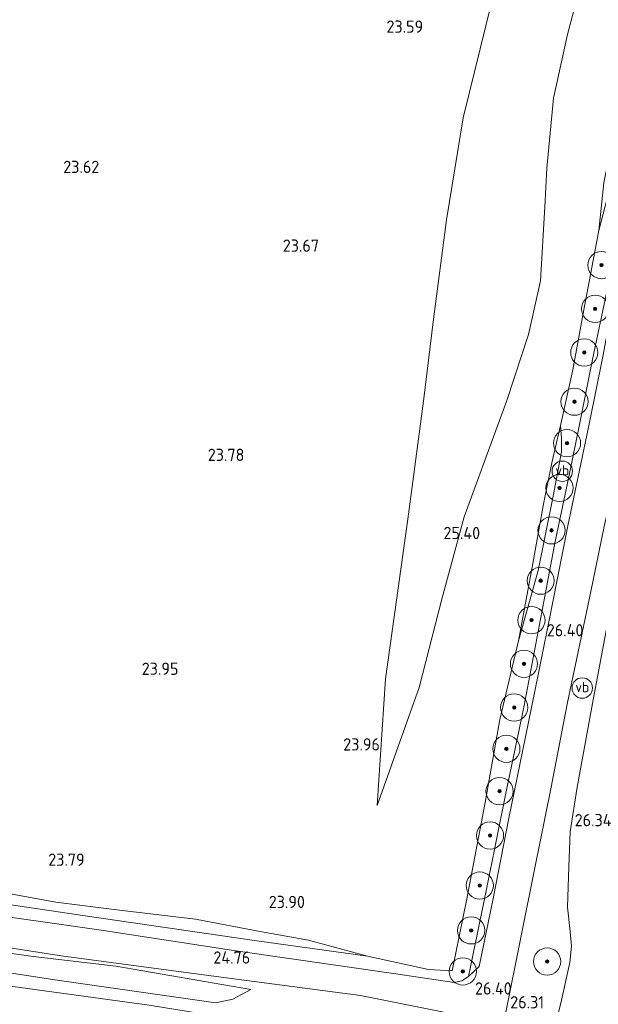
# Model space of a CAD drawing. Extents: x 184075 to 186166, y 346026 to 349063.
# Tile 78 of 136: x 185016 to 185101, y 347218 to 347363. Entities that reach past the tile are written whole.
import ezdxf
from ezdxf.enums import TextEntityAlignment as Align

# ---------------------------------------------------------------- set-up
doc = ezdxf.new("R2010")
doc.units = 0
for name, color, linetype, lineweight in [('B-ME-GR-BOOM-S', 90, 'Continuous', 25), ('B-ME-GR-BOUWLAND_AKKERBOUW-GV', 80, 'Continuous', 13), ('B-ME-GR-GRAS-GV', 60, 'Continuous', 13), ('B-ME-GW-TALUD_KRUIN-G', 90, 'Continuous', 18), ('B-ME-GW-TALUD_TEEN-G', 90, 'Continuous', 18), ('B-ME-IE-TERREINAFSCHEIDING_KUNSTMATIG_HEKWERK-G', 20, 'IE-TERREINAFSCHEIDING-KUNSTMATIG', 18), ('B-ME-OG-HOOGTEPUNT-S', 7, 'Continuous', 25), ('B-ME-VH-VERHARDING_ASFALT-GV', 252, 'Continuous', 18), ('B-ME-VH-VERHARDING_STRAATBAKSTEEN-GV', 252, 'Continuous', 18), ('B-ME-VW-VERKEERSTEKEN_DRAAGCONSTRUCTIE-S', 7, 'Continuous', 25)]:
    doc.layers.add(name, color=color, linetype=linetype, lineweight=lineweight)
doc.styles.add('NLCS-ISO', font='NLCS-ISO.ttf')
doc.styles.add('NLCS-ISO-ANNOTATIVE-T18', font='NLCS-ISO.ttf', dxfattribs={"height": 1.8})
doc.linetypes.add('IE-TERREINAFSCHEIDING-KUNSTMATIG', pattern='A,4,[82,NLCS.SHX,S=0.75,R=90,X=0,Y=0],4,-2', length=10)

# ---------------------------------------------------------------- blocks, each defined once
blk = doc.blocks.new('SAL-HOOGTELABEL-SO')
at = {"color": 0, "linetype": 'ByBlock', "lineweight": -2, "style": 'NLCS-ISO-ANNOTATIVE-T18'}
blk.add_attdef('HOOGTE', text='', height=1.8, dxfattribs=at).set_placement((2.79, 0), align=Align.RIGHT)
blk = doc.blocks.new('SGR-BOOM_01-SO')
at = {"linetype": 'ByBlock', "lineweight": 18}
h = blk.add_hatch(color=0, dxfattribs=at)
h.dxf.hatch_style = 1
edge = h.paths.add_edge_path()
edge.add_arc((0, 0), 0.25, 0, 360)
at = {"color": 0, "linetype": 'ByBlock', "lineweight": 18}
for radius in [2, 0.25]:
    blk.add_circle((0, 0), radius, dxfattribs=at)
blk = doc.blocks.new('SIE-WEG_PAAL_VERKEERSBORD-SO')
at = {"color": 0, "linetype": 'ByBlock', "lineweight": 18}
blk.add_circle((0, 0), 1.5, dxfattribs=at)
at = {"color": 0, "linetype": 'ByBlock', "lineweight": 18, "style": 'NLCS-ISO'}
blk.add_text('vb', height=1.5, dxfattribs=at).set_placement((0, 0.13), align=Align.MIDDLE_CENTER)

msp = doc.modelspace()

# ---------------------------------------------------------------- linework, layer by layer
at = {"layer": 'B-ME-GR-BOUWLAND_AKKERBOUW-GV'}
for points in [[(185110.634, 347372.857, 26.749), (185107.048, 347360.614, 26.773), (185103.626, 347347.174, 26.873), (185101.96, 347338.952, 27.043), (185101.214, 347331.961, 27.491), (185099.123, 347320.844, 27.464), (185097.379, 347311.515, 27.302), (185095.607, 347303.332, 27.047), (185094.294, 347297.826, 26.672), (185093.024, 347291.498, 26.239), (185091.523, 347283.056, 26.038), (185089.431, 347271.647, 26.046), (185086.639, 347260.095, 25.857), (185084.506, 347247.921, 25.833), (185081.817, 347233.733, 25.888), (185079.646, 347223.176, 25.88), (185076.148, 347223.342, 25.509), (185067.205, 347225.312, 24.759), (185058.548, 347227.689, 24.291), (185051.65, 347228.886, 24.036), (185041.916, 347230.747, 24.025), (185030.71, 347232.07, 24.036), (185021.362, 347233.27, 24.125), (185010.335, 347235.254, 23.955)], [(185085.435, 347365.424, 24.03), (185081.251, 347348.532, 24.069), (185078.83, 347333.533, 24.042), (185076.915, 347318.955, 24.054), (185075.423, 347306.903, 24.042), (185073.114, 347289.542, 24.057), (185069.862, 347266.064, 24.081), (185068.643, 347247.464, 24.232), (185074.776, 347264.794, 24.978), (185078.199, 347277.97, 25.161), (185081.436, 347289.884, 25.468), (185087.694, 347306.968, 26.548), (185090.893, 347316.666, 26.94), (185092.64, 347324.584, 27.06), (185093.298, 347335.447, 26.687), (185093.556, 347341.131, 26.458), (185094.574, 347351.414, 26.147), (185096.596, 347360.785, 26.015), (185099.342, 347371.269, 25.953)], [(185099.342, 347371.269, 25.953), (185096.596, 347360.785, 26.015), (185094.574, 347351.414, 26.147), (185093.556, 347341.131, 26.458), (185093.298, 347335.447, 26.687), (185092.64, 347324.584, 27.06), (185090.893, 347316.666, 26.94), (185087.694, 347306.968, 26.548), (185081.436, 347289.884, 25.468), (185078.199, 347277.97, 25.161), (185074.776, 347264.794, 24.978), (185068.643, 347247.464, 24.232), (185069.862, 347266.064, 24.081), (185073.114, 347289.542, 24.057), (185075.423, 347306.903, 24.042), (185076.915, 347318.955, 24.054), (185078.83, 347333.533, 24.042), (185081.251, 347348.532, 24.069), (185085.435, 347365.424, 24.03)], [(185094.046, 347212.161, 26.595), (185095.718, 347218.875, 26.506), (185096.94, 347224.411, 26.556), (185097.226, 347226.771, 26.552), (185097.012, 347228.935, 26.502), (185096.618, 347232.522, 26.417), (185096.794, 347238.435, 26.463), (185097.02, 347243.614, 26.409), (185098.06, 347250.178, 26.378), (185100.366, 347262.99, 26.367), (185102.897, 347276.254, 26.51), (185104.593, 347285.485, 27.016), (185112.137, 347280.701, 26.703), (185127.253, 347271.073, 26.483), (185139.363, 347262.827, 26.436), (185140.729, 347261.787, 26.436), (185141.824, 347260.78, 26.409), (185142.902, 347259.215, 26.409), (185143.981, 347257.694, 26.429), (185144.719, 347255.674, 26.471), (185145.224, 347253.021, 26.471), (185145.815, 347246.78, 26.494), (185147.309, 347227.896, 26.568), (185149.026, 347204.139, 26.606)]]:
    msp.add_polyline3d(points, dxfattribs=at)
at = {"layer": 'B-ME-GR-GRAS-GV'}
for points in [[(184994.964, 347235.826, 24.624), (185025.336, 347231.295, 24.655), (185050.558, 347227.614, 24.713), (185067.205, 347225.312, 24.759), (185076.148, 347223.342, 25.509), (185079.646, 347223.176, 25.88), (185081.817, 347233.733, 25.888), (185084.506, 347247.921, 25.833), (185086.639, 347260.095, 25.857), (185089.431, 347271.647, 26.046), (185092.295, 347282.02, 26.51), (185094.531, 347292.935, 27.171), (185095.709, 347299.419, 27.213), (185095.744, 347301.447, 27.159), (185095.607, 347303.332, 27.047), (185097.379, 347311.515, 27.302), (185099.123, 347320.844, 27.464), (185101.214, 347331.961, 27.491), (185104.008, 347342.69, 27.65), (185106.752, 347352.989, 27.692), (185109.451, 347362.311, 27.708), (185112.476, 347372.189, 27.654)], [(185113.52, 347364.403, 27.789), (185111.438, 347357.548, 27.777), (185109.909, 347351.97, 27.774), (185107.14, 347340.933, 27.739), (185104.368, 347327.007, 27.661), (185103.511, 347327.173, 27.522), (185102.388, 347323.003, 27.526), (185100.289, 347313.016, 27.383), (185098.235, 347302.738, 27.333), (185096.614, 347294.836, 27.267), (185094.799, 347286.274, 26.966), (185092.626, 347274.836, 26.498), (185090.171, 347261.911, 26.193), (185087.501, 347249.046, 26.22), (185084.671, 347234.905, 26.255), (185082.058, 347222.321, 26.243), (185081.057, 347221.708, 26.22), (185079.949, 347221.444, 26.042), (185071.011, 347222.769, 25.076), (185062.505, 347223.987, 24.786), (185047.846, 347226.119, 24.713), (185028.023, 347229.15, 24.709), (185008.367, 347231.958, 24.709)], [(185087.444, 347216.627, 26.336), (185089.745, 347228.088, 26.305), (185091.799, 347238.285, 26.274), (185094.144, 347249.903, 26.297), (185096.631, 347262.621, 26.328), (185099.991, 347278.66, 26.66), (185101.99, 347288.471, 27.093)], [(185102.897, 347276.254, 26.51), (185100.366, 347262.99, 26.367), (185098.06, 347250.178, 26.378), (185097.02, 347243.614, 26.409), (185096.794, 347238.435, 26.463), (185096.618, 347232.522, 26.417), (185097.012, 347228.935, 26.502), (185097.226, 347226.771, 26.552), (185096.94, 347224.411, 26.556), (185095.718, 347218.875, 26.506), (185094.046, 347212.161, 26.595)], [(185010.335, 347235.254, 23.955), (185021.362, 347233.27, 24.125), (185030.71, 347232.07, 24.036), (185041.916, 347230.747, 24.025), (185051.65, 347228.886, 24.036), (185058.548, 347227.689, 24.291), (185067.205, 347225.312, 24.759), (185050.558, 347227.614, 24.713), (185025.336, 347231.295, 24.655), (184994.964, 347235.826, 24.624)], [(184993.415, 347229.81, 24.635), (185022.489, 347225.337, 24.693), (185044.197, 347222.457, 24.74), (185066.149, 347219.532, 24.875), (185078.678, 347217.039, 25.965)], [(184993.046, 347226.132, 23.928), (185021.573, 347221.8, 23.862), (185044.885, 347218.467, 23.924), (185047.396, 347218.982, 24.307), (185050.04, 347220.432, 24.705), (185030.176, 347223.872, 24.705), (185018.048, 347225.276, 24.701), (185003.996, 347227.256, 24.682)], [(185003.996, 347227.256, 24.682), (185018.048, 347225.276, 24.701), (185030.176, 347223.872, 24.705), (185050.04, 347220.432, 24.705), (185047.396, 347218.982, 24.307), (185044.885, 347218.467, 23.924), (185021.573, 347221.8, 23.862), (184993.046, 347226.132, 23.928)], [(185035.11, 347218.123, 23.673), (185005.336, 347222.185, 23.588)], [(185005.336, 347222.185, 23.588), (185035.11, 347218.123, 23.673)]]:
    msp.add_polyline3d(points, dxfattribs=at)
msp.add_polyline3d([(185092.295, 347282.02, 26.51), (185089.431, 347271.647, 26.046), (185091.523, 347283.056, 26.038), (185093.024, 347291.498, 26.239), (185094.294, 347297.826, 26.672), (185095.607, 347303.332, 27.047), (185095.744, 347301.447, 27.159), (185095.709, 347299.419, 27.213), (185094.531, 347292.935, 27.171)], close=True, dxfattribs=at)
at = {"layer": 'B-ME-GW-TALUD_KRUIN-G'}
for points in [[(185068.643, 347247.464, 24.232), (185074.776, 347264.794, 24.978), (185078.199, 347277.97, 25.161), (185081.436, 347289.884, 25.468), (185087.694, 347306.968, 26.548), (185090.893, 347316.666, 26.94), (185092.64, 347324.584, 27.06), (185093.298, 347335.447, 26.687), (185093.556, 347341.131, 26.458), (185094.574, 347351.414, 26.147), (185096.596, 347360.785, 26.015), (185099.342, 347371.269, 25.953), (185106.371, 347389.476, 26.12), (185109.807, 347398.569, 26.105), (185114.51, 347411.568, 26.092)], [(185089.431, 347271.647, 26.046), (185092.295, 347282.02, 26.51), (185094.531, 347292.935, 27.171), (185095.709, 347299.419, 27.213), (185095.744, 347301.447, 27.159), (185095.607, 347303.332, 27.047)], [(184834.039, 347261.902, 24.307), (184839.416, 347259.973, 24.55), (184848.704, 347257.56, 24.616), (184857.268, 347255.995, 24.608), (184868.128, 347254.393, 24.631), (184884.7, 347252.146, 24.651), (184897.47, 347250.332, 24.686), (184915.142, 347247.614, 24.686), (184932.056, 347244.78, 24.736), (184952.032, 347241.936, 24.674), (184968.907, 347239.754, 24.643), (184994.964, 347235.826, 24.624), (185025.336, 347231.295, 24.655), (185050.558, 347227.614, 24.713), (185067.205, 347225.312, 24.759)], [(185050.04, 347220.432, 24.705), (185030.176, 347223.872, 24.705), (185018.048, 347225.276, 24.701), (185003.996, 347227.256, 24.682), (184989.233, 347229.164, 24.628), (184974.454, 347231.316, 24.651), (184960.559, 347233.228, 24.697), (184946.119, 347235.303, 24.643), (184932.551, 347237.173, 24.624), (184916.273, 347240.032, 24.732), (184896.903, 347242.895, 24.798), (184881.088, 347244.997, 24.744), (184864.932, 347247.366, 24.732), (184855.647, 347248.639, 24.736), (184847.961, 347249.873, 24.74), (184838.598, 347251.868, 24.709), (184828.027, 347253.587, 24.716), (184817.405, 347254.28, 24.693), (184812.551, 347254.971, 24.593)]]:
    msp.add_polyline3d(points, dxfattribs=at)
at = {"layer": 'B-ME-GW-TALUD_TEEN-G'}
for points in [[(185068.643, 347247.464, 24.232), (185069.862, 347266.064, 24.081), (185073.114, 347289.542, 24.057), (185075.423, 347306.903, 24.042), (185076.915, 347318.955, 24.054), (185078.83, 347333.533, 24.042), (185081.251, 347348.532, 24.069), (185085.435, 347365.424, 24.03), (185089.763, 347380.243, 24.05), (185095.488, 347396.868, 23.953), (185099.82, 347410.85, 23.867), (185102.068, 347421.349, 23.77)], [(185095.607, 347303.332, 27.047), (185094.294, 347297.826, 26.672), (185093.024, 347291.498, 26.239), (185091.523, 347283.056, 26.038), (185089.431, 347271.647, 26.046)], [(185067.205, 347225.312, 24.759), (185058.548, 347227.689, 24.291), (185051.65, 347228.886, 24.036), (185041.916, 347230.747, 24.025), (185030.71, 347232.07, 24.036), (185021.362, 347233.27, 24.125), (185010.335, 347235.254, 23.955), (184998.612, 347236.755, 23.944), (184986.102, 347238.569, 23.971), (184975.701, 347240.16, 23.974), (184961.726, 347241.977, 24.098), (184953.016, 347243.17, 24.102), (184943.416, 347244.423, 24.106), (184933.238, 347246.083, 24.106), (184921.32, 347247.922, 23.99), (184904.604, 347250.491, 23.959), (184891.146, 347252.524, 23.874), (184879.402, 347254.221, 23.831), (184870.043, 347255.466, 23.797), (184860.799, 347256.98, 23.692), (184847.84, 347259.44, 23.928), (184834.039, 347261.902, 24.307)], [(184858.957, 347246.121, 23.963), (184875.87, 347243.674, 23.947), (184891.608, 347241.25, 23.959), (184908.811, 347238.666, 23.951), (184927.742, 347235.898, 23.974), (184948.196, 347232.778, 24.001), (184970.936, 347229.464, 23.986), (184993.046, 347226.132, 23.928), (185021.573, 347221.8, 23.862), (185044.885, 347218.467, 23.924), (185047.396, 347218.982, 24.307), (185050.04, 347220.432, 24.705)]]:
    msp.add_polyline3d(points, dxfattribs=at)
at = {"layer": 'B-ME-IE-TERREINAFSCHEIDING_KUNSTMATIG_HEKWERK-G'}
msp.add_polyline3d([(184815.23, 347250.277, 23.618), (184838.77, 347246.586, 23.669), (184861.903, 347243.285, 23.727), (184881.513, 347240.302, 23.735), (184905.71, 347236.755, 23.75), (184929.612, 347233.507, 23.719), (184951.41, 347230.156, 23.727), (184977.056, 347226.402, 23.7), (185005.336, 347222.185, 23.588), (185035.11, 347218.123, 23.673), (185051.7, 347215.44, 24.098)], dxfattribs=at)
at = {"layer": 'B-ME-VH-VERHARDING_ASFALT-GV'}
for points in [[(185120.97, 347370.471, 27.746), (185117.346, 347358.804, 27.793), (185115.057, 347350.626, 27.777), (185112.937, 347341.639, 27.739), (185110.951, 347332.083, 27.692), (185108.924, 347322.177, 27.569), (185106.576, 347309.819, 27.375), (185104.57, 347299.81, 27.36), (185101.99, 347288.471, 27.093), (185099.991, 347278.66, 26.66), (185096.631, 347262.621, 26.328), (185094.144, 347249.903, 26.297), (185091.799, 347238.285, 26.274), (185089.745, 347228.088, 26.305), (185087.444, 347216.627, 26.336)], [(185008.367, 347231.958, 24.709), (185028.023, 347229.15, 24.709), (185047.846, 347226.119, 24.713), (185062.505, 347223.987, 24.786), (185071.011, 347222.769, 25.076), (185079.949, 347221.444, 26.042), (185081.057, 347221.708, 26.22), (185082.058, 347222.321, 26.243), (185083.623, 347223.822, 26.286), (185085.664, 347233.808, 26.282), (185088.008, 347245.613, 26.262), (185090.459, 347257.535, 26.231), (185092.295, 347266.678, 26.224), (185094.405, 347277.138, 26.618), (185096.685, 347288.584, 27.082), (185099.832, 347303.778, 27.352), (185101.793, 347313.446, 27.418), (185104.368, 347327.007, 27.661), (185107.14, 347340.933, 27.739), (185109.909, 347351.97, 27.774), (185111.438, 347357.548, 27.777), (185113.52, 347364.403, 27.789)], [(185078.678, 347217.039, 25.965), (185066.149, 347219.532, 24.875), (185044.197, 347222.457, 24.74), (185022.489, 347225.337, 24.693), (184993.415, 347229.81, 24.635)]]:
    msp.add_polyline3d(points, dxfattribs=at)
at = {"layer": 'B-ME-VH-VERHARDING_STRAATBAKSTEEN-GV'}
msp.add_polyline3d([(185083.623, 347223.822, 26.286), (185082.058, 347222.321, 26.243), (185084.671, 347234.905, 26.255), (185087.501, 347249.046, 26.22), (185090.171, 347261.911, 26.193), (185092.626, 347274.836, 26.498), (185094.799, 347286.274, 26.966), (185096.614, 347294.836, 27.267), (185098.235, 347302.738, 27.333), (185100.289, 347313.016, 27.383), (185102.388, 347323.003, 27.526), (185103.511, 347327.173, 27.522), (185104.368, 347327.007, 27.661), (185101.793, 347313.446, 27.418), (185099.832, 347303.778, 27.352), (185096.685, 347288.584, 27.082), (185094.405, 347277.138, 26.618), (185092.295, 347266.678, 26.224), (185090.459, 347257.535, 26.231), (185088.008, 347245.613, 26.262), (185085.664, 347233.808, 26.282)], close=True, dxfattribs=at)

# ---------------------------------------------------------------- block references
at = {"layer": 'B-ME-GR-BOOM-S'}
for p in [(185101.612, 347326.886, 27.431), (185100.673, 347320.461, 27.691), (185099.081, 347314.046, 27.587), (185097.641, 347306.811, 27.182), (185096.544, 347300.715, 27.483), (185095.44, 347294.129, 27.234), (185094.275, 347287.903, 26.818), (185092.669, 347280.507, 26.704), (185091.315, 347274.709, 26.371), (185090.213, 347268.286, 26.007), (185088.784, 347261.868, 26.08), (185087.622, 347255.806, 26.101), (185086.621, 347249.578, 26.132), (185085.223, 347243.061, 26.236), (185083.716, 347235.696, 26.111), (185082.449, 347229.112, 26.174), (185093.616, 347224.527, 26.332), (185081.221, 347223.084, 26.101)]:
    msp.add_blockref('SGR-BOOM_01-SO', p, dxfattribs=at)
at = {"layer": 'B-ME-OG-HOOGTEPUNT-S'}
for p, values in [((185072.598, 347361.032, 23.588), {'HOOGTE': '23.59'}), ((185024.966, 347340.419, 23.623), {'HOOGTE': '23.62'}), ((185057.283, 347328.848, 23.669), {'HOOGTE': '23.67'}), ((185046.306, 347298.104, 23.777), {'HOOGTE': '23.78'}), ((185080.975, 347286.616, 25.404), {'HOOGTE': '25.40'}), ((185096.167, 347272.325, 26.402), {'HOOGTE': '26.40'}), ((185036.612, 347266.665, 23.947), {'HOOGTE': '23.95'}), ((185066.236, 347255.547, 23.955), {'HOOGTE': '23.96'}), ((185100.305, 347244.415, 26.34), {'HOOGTE': '26.34'}), ((185022.81, 347238.604, 23.785), {'HOOGTE': '23.79'}), ((185055.212, 347232.392, 23.897), {'HOOGTE': '23.90'}), ((185047.161, 347224.226, 24.759), {'HOOGTE': '24.76'}), ((185085.614, 347219.68, 26.402), {'HOOGTE': '26.40'}), ((185090.388, 347217.654, 26.305), {'HOOGTE': '26.31'})]:
    msp.add_blockref('SAL-HOOGTELABEL-SO', p, dxfattribs=at).add_auto_attribs(values)
at = {"layer": 'B-ME-VW-VERKEERSTEKEN_DRAAGCONSTRUCTIE-S'}
for p in [(185095.85, 347296.588, 27.221), (185098.79, 347264.733, 26.479)]:
    msp.add_blockref('SIE-WEG_PAAL_VERKEERSBORD-SO', p, dxfattribs=at)

doc.saveas('drawing.dxf')
